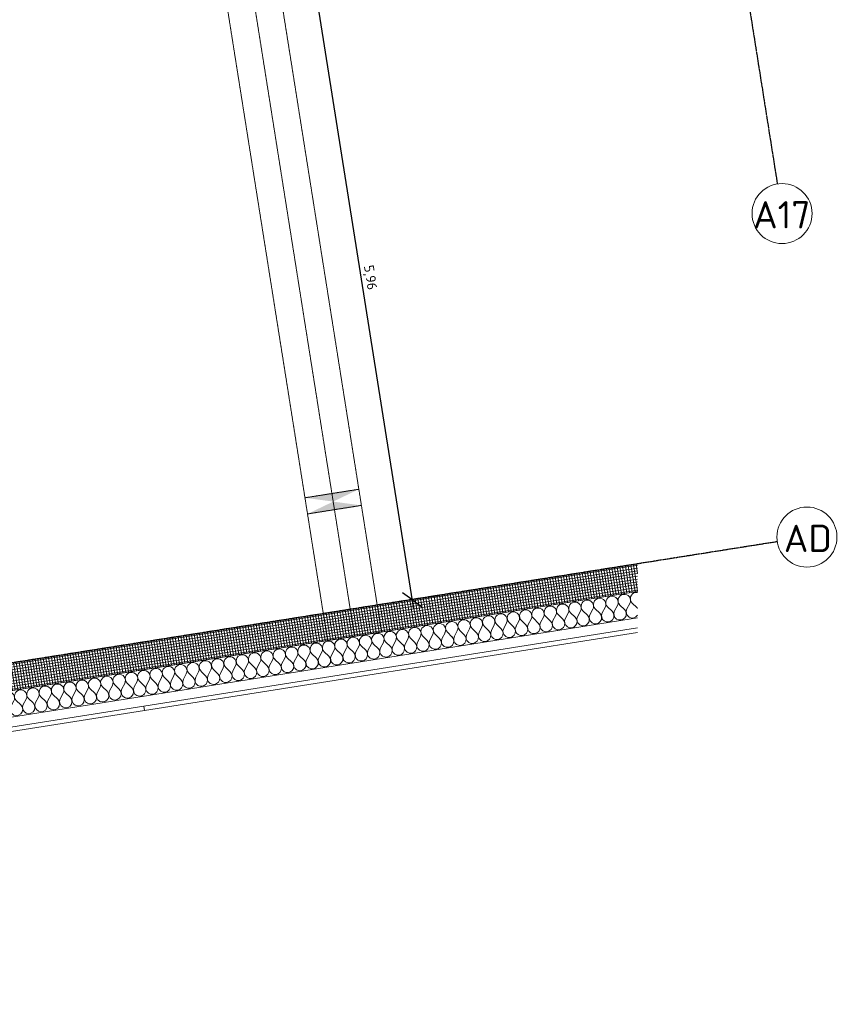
# Model space of a CAD drawing. Header units: millimetres. Extents: x 1523 to 74793, y -36705 to 10268.
# Tile 31 of 48: x 67002 to 74531, y -29167 to -20143. Entities that reach past the tile are written whole.
import ezdxf

# ---------------------------------------------------------------- set-up
doc = ezdxf.new("R2010")
doc.units = ezdxf.units.MM
for name, pattern in [('IMPORT-STRICHPUNKT _7_', [20, 10, -5, 0, -5]), ('IMPORT-VERDECKT _8_', [7.5, 5, -2.5]), ('Rasterlinie', [22.225, 12.7, -3.175, 3.175, -3.175]), ('Verdeckt 2x', [3.572, 2.3813, -1.1907])]:
    doc.linetypes.add(name, pattern=pattern)
for name, color, linetype, lineweight, true_color in [('10 A--Fassade', 7, 'Continuous', 13, 0x656565), ('10 A--Wand außen _tragend_', 7, 'Continuous', 13, 0x656565), ('90 A--Achsraster _1_50_', 7, 'IMPORT-STRICHPUNKT _7_', 13, 0x656565), ('Neubau_30 A--Träger _ Dachkonstruktion', 7, 'IMPORT-VERDECKT _8_', 13, 0x656565), ('Xref_706_5_--_ÜP_01_000_18_Übersichtsplan OG1_IFC 2025_01_13_dwg', 7, 'Continuous', 13, 0x767676), ('XX', 7, 'Continuous', 18, 0x804040)]:
    doc.layers.add(name, color=color, linetype=linetype, lineweight=lineweight, true_color=true_color)
for name, color, linetype, lineweight in [('Ax-50_BM-Bem', 7, 'Continuous', 9), ('Ax_BM-Bem', 7, 'Continuous', 9), ('S-GRID-____-IDEN', 7, 'Continuous', 9), ('S-GRID-____-OTLN', 7, 'Continuous', 9)]:
    doc.layers.add(name, color=color, linetype=linetype, lineweight=lineweight)
doc.styles.add('ISOCPEUR_1', font='isocpeur.ttf', dxfattribs={"height": 250})
doc.styles.add('ISOCPEUR_2', font='isocpeur.ttf', dxfattribs={"height": 90})
doc.dimstyles.new('KI_1_8_mm_Isocpeur__cm_m__Aufrundung_auf_5_mm_ELT_Gesamtbemaßung_1', dxfattribs={"dimscale": 304.8, "dimtxt": 89.638306, "dimasz": 0.492126, "dimexe": 0.295276, "dimexo": 0.0625, "dimgap": 0.049213, "dimtad": 1, "dimlfac": 0.001, "dimrnd": 0.005, "dimzin": 0, "dimdsep": 46, "dimtxsty": 'ISOCPEUR_2', "dimblk1": 'OBLIQUE', "dimblk2": 'OBLIQUE', "dimsah": 1, "dimcen": 0.09, "dimdle": 0.295276, "dimadec": 0, "dimazin": 0, "dimtfac": 1, "dimtdec": 4, "dimtix": 1, "dimtmove": 0, "dimatfit": 3, "dimfxl": 0.984252, "dimfxlon": 1, "dimtvp": 1, "dimtfill": 1, "dimtolj": 1, "dimtzin": 0, "dimlwd": 25, "dimlwe": 25, "dimarcsym": 2})

# ---------------------------------------------------------------- blocks, each defined once
blk = doc.blocks.new('Xref_706_5_--_ÜP_01_000_15_Übersichtsplan OG1_IFC 2024_08_01_dwg__X290-41956826-SuD_1_OG gesamt Plot  - Blatt 2')
at = {"layer": '10 A--Fassade', "color": 9, "true_color": 0xcbcbcb}
for p, q in [((23495.4, -19739.1), (23451.3, -19775.5)), ((23499.6, -19830.4), (23452.4, -19798.3)), ((23500.7, -19853.3), (23456.6, -19889.6)), ((23504.9, -19944.6), (23457.7, -19912.5)), ((23506, -19967.4), (23461.9, -20003.8)), ((23510.3, -20058.7), (23463, -20026.6)), ((23511.3, -20081.6), (23467.2, -20118)), ((23515.6, -20172.9), (23468.3, -20140.8)), ((23516.6, -20195.7), (23472.6, -20232.1)), ((23520.9, -20287.1), (23473.6, -20255)), ((23522, -20309.9), (23477.9, -20346.3)), ((23526.2, -20401.2), (23479, -20369.1)), ((23527.3, -20424.1), (23483.2, -20460.4)), ((23531.5, -20515.4), (23484.3, -20483.3)), ((23532.6, -20538.2), (23488.5, -20574.6)), ((23536.9, -20629.6), (23489.6, -20597.4)), ((23537.9, -20652.4), (23493.8, -20688.8)), ((23542.2, -20743.7), (23494.9, -20711.6)), ((23543.2, -20766.6), (23499.2, -20802.9)), ((23547.5, -20857.9), (23500.2, -20825.8)), ((23548.6, -20880.7), (23504.5, -20917.1)), ((23552.8, -20972), (23505.6, -20939.9)), ((23553.9, -20994.9), (23509.8, -21031.3)), ((23558.1, -21086.2), (23510.9, -21054.1)), ((23559.2, -21109), (23515.1, -21145.4)), ((23563.5, -21200.4), (23516.2, -21168.2)), ((23564.5, -21223.2), (23520.4, -21259.6)), ((23568.8, -21314.5), (23521.5, -21282.4)), ((23569.8, -21337.4), (23525.8, -21373.7)), ((23574.1, -21428.7), (23526.8, -21396.6)), ((23575.2, -21451.5), (23531.1, -21487.9)), ((23579.4, -21542.9), (23532.2, -21510.7)), ((23580.5, -21565.7), (23536.4, -21602.1)), ((23584.7, -21657), (23537.5, -21624.9)), ((23585.8, -21679.8), (23541.7, -21716.2)), ((23590.1, -21771.2), (23542.8, -21739.1)), ((23591.1, -21794), (23547, -21830.4)), ((23595.4, -21885.3), (23548.1, -21853.2)), ((23596.4, -21908.2), (23552.4, -21944.5)), ((23600.7, -21999.5), (23553.4, -21967.4)), ((23601.8, -22022.3), (23557.7, -22058.7)), ((23606, -22113.7), (23558.8, -22081.5)), ((23607.1, -22136.5), (23563, -22172.9)), ((23611.3, -22227.8), (23564.1, -22195.7)), ((23612.4, -22250.7), (23568.3, -22287)), ((23616.7, -22342), (23569.4, -22309.9)), ((23617.7, -22364.8), (23573.6, -22401.2)), ((23622, -22456.1), (23574.7, -22424)), ((23623, -22479), (23579, -22515.4)), ((23627.3, -22570.3), (23580, -22538.2)), ((23628.4, -22593.1), (23584.3, -22629.5)), ((23632.6, -22684.5), (23585.4, -22652.3)), ((23633.7, -22707.3), (23589.6, -22743.7)), ((23637.9, -22798.6), (23590.7, -22766.5)), ((23639, -22821.5), (23594.9, -22857.8)), ((23643.3, -22912.8), (23596, -22880.7)), ((23644.3, -22935.6), (23600.2, -22972)), ((23648.6, -23027), (23601.3, -22994.8)), ((23649.6, -23049.8), (23605.6, -23086.2)), ((23653.9, -23141.1), (23606.6, -23109)), ((23655, -23163.9), (23610.9, -23200.3)), ((23659.2, -23255.3), (23612, -23223.2)), ((23660.3, -23278.1), (23616.2, -23314.5)), ((23664.5, -23369.4), (23617.3, -23337.3)), ((23665.6, -23392.3), (23621.5, -23428.6)), ((23669.9, -23483.6), (23622.6, -23451.5)), ((23670.9, -23506.4), (23626.8, -23542.8)), ((23675.2, -23597.8), (23627.9, -23565.6)), ((23676.2, -23620.6), (23632.2, -23657)), ((23680.5, -23711.9), (23633.2, -23679.8)), ((23681.6, -23734.8), (23637.5, -23771.1)), ((23685.8, -23826.1), (23638.6, -23794)), ((23686.9, -23848.9), (23642.8, -23885.3)), ((23691.1, -23940.2), (23643.9, -23908.1)), ((23692.2, -23963.1), (23648.1, -23999.5)), ((23696.5, -24054.4), (23649.2, -24022.3)), ((23697.5, -24077.2), (23653.5, -24113.6)), ((23701.8, -24168.6), (23654.5, -24136.5)), ((23702.8, -24191.4), (23658.8, -24227.8)), ((23707.1, -24282.7), (23659.8, -24250.6)), ((23708.2, -24305.6), (23667, -24339.5))]:
    blk.add_line(p, q, dxfattribs=at)
for centre, start, end in [((23414.9, -19731.4), 164.01913, 182.66814), ((23414.9, -19731.4), 182.66814, 309.53804), ((23531.7, -19783.2), 116.27036, 129.53804), ((23531.7, -19783.2), 235.79824, 51.06593), ((23420.2, -19845.6), 55.79824, 182.66814), ((23420.2, -19845.6), 182.66814, 309.53804), ((23537.1, -19897.3), 235.79824, 129.53804), ((23425.5, -19959.7), 55.79824, 182.66814), ((23425.5, -19959.7), 182.66814, 309.53804), ((23430.9, -20073.9), 55.79824, 182.66814), ((23542.4, -20011.5), 235.79824, 129.53804), ((23430.9, -20073.9), 182.66814, 309.53804), ((23547.7, -20125.6), 235.79824, 129.53804), ((23436.2, -20188), 55.79824, 182.66814), ((23436.2, -20188), 182.66814, 309.53804), ((23553, -20239.8), 235.79824, 129.53804), ((23441.5, -20302.2), 55.79824, 182.66814), ((23558.3, -20354), 235.79824, 129.53804), ((23441.5, -20302.2), 182.66814, 309.53804), ((23446.8, -20416.4), 55.79824, 182.66814), ((23446.8, -20416.4), 182.66814, 309.53804), ((23452.2, -20530.5), 55.79824, 182.66814), ((23563.7, -20468.1), 235.79824, 129.53804), ((23452.2, -20530.5), 182.66814, 309.53804), ((23569, -20582.3), 235.79824, 129.53804), ((23457.5, -20644.7), 55.79824, 182.66814), ((23457.5, -20644.7), 182.66814, 309.53804), ((23574.3, -20696.5), 235.79824, 129.53804), ((23462.8, -20758.9), 55.79824, 182.66814), ((23579.6, -20810.6), 235.79824, 129.53804), ((23462.8, -20758.9), 182.66814, 309.53804), ((23468.1, -20873), 55.79824, 182.66814), ((23468.1, -20873), 182.66814, 309.53804), ((23473.4, -20987.2), 55.79824, 182.66814), ((23584.9, -20924.8), 235.79824, 129.53804), ((23473.4, -20987.2), 182.66814, 309.53804), ((23590.3, -21038.9), 235.79824, 129.53804), ((23478.8, -21101.3), 55.79824, 182.66814), ((23478.8, -21101.3), 182.66814, 309.53804), ((23595.6, -21153.1), 235.79824, 129.53804), ((23484.1, -21215.5), 55.79824, 182.66814), ((23484.1, -21215.5), 182.66814, 309.53804), ((23489.4, -21329.7), 55.79824, 182.66814), ((23600.9, -21267.3), 235.79824, 129.53804), ((23489.4, -21329.7), 182.66814, 309.53804), ((23606.2, -21381.4), 235.79824, 129.53804), ((23494.7, -21443.8), 55.79824, 182.66814), ((23494.7, -21443.8), 182.66814, 309.53804), ((23611.5, -21495.6), 235.79824, 129.53804), ((23500, -21558), 55.79824, 182.66814), ((23500, -21558), 182.66814, 309.53804), ((23616.9, -21609.8), 235.79824, 129.53804), ((23505.4, -21672.2), 55.79824, 182.66814), ((23505.4, -21672.2), 182.66814, 309.53804), ((23510.7, -21786.3), 55.79824, 182.66814), ((23622.2, -21723.9), 235.79824, 129.53804), ((23510.7, -21786.3), 182.66814, 309.53804), ((23627.5, -21838.1), 235.79824, 129.53804), ((23516, -21900.5), 55.79824, 182.66814), ((23516, -21900.5), 182.66814, 309.53804), ((23632.8, -21952.2), 235.79824, 129.53804), ((23521.3, -22014.6), 55.79824, 182.66814), ((23521.3, -22014.6), 182.66814, 309.53804), ((23638.1, -22066.4), 235.79824, 129.53804), ((23526.6, -22128.8), 55.79824, 182.66814), ((23526.6, -22128.8), 182.66814, 309.53804), ((23532, -22243), 55.79824, 182.66814), ((23643.5, -22180.6), 235.79824, 129.53804), ((23532, -22243), 182.66814, 309.53804), ((23648.8, -22294.7), 235.79824, 129.53804), ((23537.3, -22357.1), 55.79824, 182.66814), ((23537.3, -22357.1), 182.66814, 309.53804), ((23654.1, -22408.9), 235.79824, 129.53804), ((23542.6, -22471.3), 55.79824, 182.66814), ((23659.4, -22523), 235.79824, 129.53804), ((23542.6, -22471.3), 182.66814, 309.53804), ((23547.9, -22585.4), 55.79824, 182.66814), ((23547.9, -22585.4), 182.66814, 309.53804), ((23553.2, -22699.6), 55.79824, 182.66814), ((23664.7, -22637.2), 235.79824, 129.53804), ((23553.2, -22699.6), 182.66814, 309.53804), ((23670.1, -22751.4), 235.79824, 129.53804), ((23558.6, -22813.8), 55.79824, 182.66814), ((23558.6, -22813.8), 182.66814, 309.53804), ((23675.4, -22865.5), 235.79824, 129.53804), ((23563.9, -22927.9), 55.79824, 182.66814), ((23563.9, -22927.9), 182.66814, 309.53804), ((23569.2, -23042.1), 55.79824, 182.66814), ((23680.7, -22979.7), 235.79824, 129.53804), ((23569.2, -23042.1), 182.66814, 309.53804), ((23574.5, -23156.3), 55.79824, 182.66814), ((23686, -23093.9), 235.79824, 129.53804), ((23574.5, -23156.3), 182.66814, 309.53804), ((23691.3, -23208), 235.79824, 129.53804), ((23579.8, -23270.4), 55.79824, 182.66814), ((23579.8, -23270.4), 182.66814, 309.53804), ((23696.7, -23322.2), 235.79824, 129.53804), ((23585.2, -23384.6), 55.79824, 182.66814), ((23585.2, -23384.6), 182.66814, 309.53804), ((23590.5, -23498.7), 55.79824, 182.66814), ((23702, -23436.3), 235.79824, 129.53804), ((23590.5, -23498.7), 182.66814, 309.53804), ((23707.3, -23550.5), 235.79824, 129.53804), ((23595.8, -23612.9), 55.79824, 182.66814), ((23595.8, -23612.9), 182.66814, 309.53804), ((23712.6, -23664.7), 235.79824, 129.53804), ((23601.1, -23727.1), 55.79824, 182.66814), ((23601.1, -23727.1), 182.66814, 309.53804), ((23717.9, -23778.8), 235.79824, 129.53804), ((23606.4, -23841.2), 55.79824, 182.66814), ((23606.4, -23841.2), 182.66814, 309.53804), ((23611.8, -23955.4), 55.79824, 182.66814), ((23723.3, -23893), 235.79824, 129.53804), ((23611.8, -23955.4), 182.66814, 309.53804), ((23728.6, -24007.2), 235.79824, 129.53804), ((23617.1, -24069.6), 55.79824, 182.66814), ((23617.1, -24069.6), 182.66814, 309.53804), ((23733.9, -24121.3), 235.79824, 129.53804), ((23622.4, -24183.7), 55.79824, 182.66814), ((23739.2, -24235.5), 235.79824, 129.53804), ((23622.4, -24183.7), 182.66814, 309.53804), ((23627.7, -24297.9), 55.79824, 182.66814), ((23627.7, -24297.9), 182.66814, 232.15619), ((23744.5, -24349.6), 16.5387, 129.53804)]:
    blk.add_arc(centre, 57.1, start, end, dxfattribs=at)
blk = doc.blocks.new('Xref_706_5_--_ÜP_01_000_15_Übersichtsplan OG1_IFC 2024_08_01_dwg__X323-41956860-SuD_1_OG gesamt Plot  - Blatt 2')
at = {"layer": '10 A--Fassade', "color": 9, "true_color": 0xcbcbcb, "flags": 128}
for points in [[(23798.9, -24333.4), (23799.9, -24335.6), (23801, -24358.4), (23793, -24379.9), (23777.3, -24396.4), (23756.4, -24405.5), (23733.5, -24405.7), (23712.4, -24396.9), (23665.2, -24364.8), (23651, -24357.8), (23635.5, -24355), (23619.8, -24356.4), (23605.1, -24362.2), (23592.6, -24371.7), (23583.1, -24384.3), (23577.4, -24399), (23576, -24414.7), (23578.9, -24430.2), (23585.9, -24444.3), (23596.5, -24456), (23609.9, -24464.3), (23625, -24468.6), (23640.8, -24468.7), (23656, -24464.4), (23669.4, -24456.1), (23713.5, -24419.7), (23733.7, -24409), (23756.4, -24407), (23778.1, -24414.1), (23795.3, -24429.2), (23805.3, -24449.8), (23806.3, -24472.6), (23798.4, -24494), (23782.6, -24510.6), (23761.7, -24519.7), (23738.8, -24519.9), (23717.7, -24511.1), (23670.5, -24478.9), (23656.3, -24472), (23640.8, -24469.1), (23625.1, -24470.6), (23610.4, -24476.3), (23597.9, -24485.9), (23588.4, -24498.5), (23582.7, -24513.2), (23581.3, -24528.9), (23584.2, -24544.4), (23591.2, -24558.5), (23601.8, -24570.1), (23615.2, -24578.4), (23630.4, -24582.8), (23646.1, -24582.8), (23661.3, -24578.5), (23674.7, -24570.3), (23718.8, -24533.9), (23739, -24523.2), (23761.7, -24521.2), (23783.5, -24528.3), (23800.7, -24543.4), (23810.6, -24563.9), (23811.6, -24586.8), (23803.7, -24608.2), (23788, -24624.8), (23767, -24633.9), (23744.1, -24634), (23723.1, -24625.2), (23675.8, -24593.1), (23661.7, -24586.1), (23646.2, -24583.3), (23630.5, -24584.8), (23615.8, -24590.5), (23603.2, -24600), (23593.7, -24612.6), (23588, -24627.3), (23586.6, -24643), (23589.5, -24658.5), (23596.5, -24672.6), (23607.1, -24684.3), (23620.5, -24692.6), (23635.7, -24696.9), (23651.5, -24697), (23666.6, -24692.7), (23680.1, -24684.4), (23724.1, -24648.1), (23744.3, -24637.3), (23767.1, -24635.4), (23788.8, -24642.5), (23806, -24657.5), (23815.9, -24678.1), (23817, -24700.9), (23809, -24722.3), (23793.3, -24738.9), (23772.3, -24748), (23749.5, -24748.2), (23728.4, -24739.4), (23681.1, -24707.3), (23667, -24700.3), (23651.5, -24697.4), (23635.8, -24698.9), (23621.1, -24704.7), (23608.5, -24714.2), (23599, -24726.8), (23593.4, -24741.5), (23591.9, -24757.2), (23594.8, -24772.7), (23601.8, -24786.8), (23612.5, -24798.5), (23625.8, -24806.8), (23641, -24811.1), (23656.8, -24811.1), (23671.9, -24806.9), (23685.4, -24798.6)], [(23593.1, -24343), (23604.6, -24350.1), (23619.7, -24354.5), (23635.5, -24354.5), (23650.7, -24350.2), (23664.1, -24341.9), (23667, -24339.5)], [(23685.4, -24798.6), (23729.4, -24762.2), (23749.6, -24751.5), (23772.4, -24749.5), (23794.1, -24756.6), (23811.3, -24771.7), (23821.2, -24792.3), (23822.3, -24815.1), (23814.3, -24836.5), (23798.6, -24853.1), (23777.6, -24862.2), (23754.8, -24862.4), (23733.7, -24853.5), (23686.4, -24821.4), (23672.3, -24814.4), (23656.8, -24811.6), (23641.1, -24813.1), (23626.4, -24818.8), (23613.8, -24828.3), (23604.4, -24840.9), (23598.7, -24855.6), (23597.2, -24871.3), (23600.1, -24886.8), (23607.2, -24901), (23617.8, -24912.6), (23631.2, -24920.9), (23646.3, -24925.3), (23662.1, -24925.3), (23677.3, -24921), (23690.7, -24912.8)], [(23690.7, -24912.8), (23734.8, -24876.4), (23754.9, -24865.7), (23777.7, -24863.7), (23799.4, -24870.8), (23816.6, -24885.8), (23826.5, -24906.4), (23827.6, -24929.3), (23819.6, -24950.7), (23803.9, -24967.3), (23783, -24976.4), (23760.1, -24976.5), (23739, -24967.7), (23691.8, -24935.6), (23677.6, -24928.6), (23662.1, -24925.8), (23646.4, -24927.3), (23631.7, -24933), (23619.2, -24942.5), (23609.7, -24955.1), (23604, -24969.8), (23602.6, -24985.5), (23605.5, -25001), (23612.5, -25015.1), (23623.1, -25026.8), (23636.5, -25035.1), (23651.6, -25039.4), (23667.4, -25039.5), (23682.6, -25035.2), (23696, -25026.9), (23740.1, -24990.5), (23760.3, -24979.8), (23783, -24977.8), (23804.7, -24985), (23821.9, -25000), (23831.9, -25020.6), (23832.9, -25043.4), (23825, -25064.8), (23809.2, -25081.4), (23788.3, -25090.5), (23765.4, -25090.7), (23744.3, -25081.9), (23697.1, -25049.8), (23682.9, -25042.8), (23667.4, -25039.9), (23651.7, -25041.4), (23637, -25047.1), (23624.5, -25056.7), (23615, -25069.3), (23609.3, -25084), (23607.9, -25099.7), (23610.8, -25115.2), (23617.8, -25129.3), (23628.4, -25140.9), (23641.8, -25149.3), (23657, -25153.6), (23672.7, -25153.6), (23687.9, -25149.3), (23701.3, -25141.1), (23745.4, -25104.7), (23765.6, -25094), (23788.3, -25092), (23810.1, -25099.1), (23827.3, -25114.2), (23837.2, -25134.8), (23838.2, -25157.6), (23830.3, -25179), (23814.6, -25195.6), (23793.6, -25204.7), (23770.7, -25204.8), (23749.7, -25196), (23702.4, -25163.9), (23688.3, -25156.9), (23672.8, -25154.1), (23657.1, -25155.6), (23642.4, -25161.3), (23629.8, -25170.8), (23620.3, -25183.4), (23614.6, -25198.1), (23613.2, -25213.8), (23616.1, -25229.3), (23623.1, -25243.4), (23633.7, -25255.1), (23647.1, -25263.4), (23662.3, -25267.8), (23678.1, -25267.8), (23693.2, -25263.5), (23706.7, -25255.2), (23750.7, -25218.9), (23770.9, -25208.1), (23793.7, -25206.2), (23815.4, -25213.3), (23832.6, -25228.3), (23842.5, -25248.9), (23843.6, -25271.7), (23835.6, -25293.2), (23819.9, -25309.7), (23798.9, -25318.8), (23776.1, -25319), (23755, -25310.2), (23707.7, -25278.1), (23693.6, -25271.1), (23678.1, -25268.2), (23662.4, -25269.7), (23647.7, -25275.5), (23635.1, -25285), (23625.6, -25297.6), (23620, -25312.3), (23618.5, -25328), (23621.4, -25343.5), (23628.4, -25357.6), (23639.1, -25369.3), (23652.4, -25377.6), (23667.6, -25381.9), (23683.4, -25381.9), (23698.5, -25377.7), (23712, -25369.4)], [(23712, -25369.4), (23756, -25333), (23776.2, -25322.3), (23799, -25320.3), (23820.7, -25327.4), (23837.9, -25342.5), (23847.8, -25363.1), (23848.9, -25385.9), (23840.9, -25407.3), (23825.2, -25423.9), (23804.2, -25433), (23781.4, -25433.2), (23760.3, -25424.4), (23713, -25392.2), (23698.9, -25385.3), (23683.4, -25382.4), (23667.7, -25383.9), (23653, -25389.6), (23640.4, -25399.2), (23631, -25411.8), (23625.3, -25426.5), (23623.8, -25442.2), (23626.7, -25457.7), (23633.8, -25471.8), (23644.4, -25483.4), (23657.8, -25491.7), (23672.9, -25496.1), (23688.7, -25496.1), (23703.9, -25491.8), (23717.3, -25483.6)], [(23717.3, -25483.6), (23761.4, -25447.2), (23781.5, -25436.5), (23804.3, -25434.5), (23826, -25441.6), (23843.2, -25456.7), (23853.1, -25477.2), (23854.2, -25500.1), (23846.2, -25521.5), (23830.5, -25538.1), (23809.6, -25547.2), (23786.7, -25547.3), (23765.6, -25538.5), (23718.4, -25506.4), (23704.2, -25499.4), (23688.7, -25496.6), (23673, -25498.1), (23658.3, -25503.8), (23645.8, -25513.3), (23636.3, -25525.9), (23630.6, -25540.6), (23629.2, -25556.3), (23632.1, -25571.8), (23639.1, -25585.9), (23649.7, -25597.6), (23663.1, -25605.9), (23678.2, -25610.2), (23694, -25610.3), (23709.2, -25606), (23722.6, -25597.7)], [(23722.6, -25597.7), (23766.7, -25561.4), (23786.9, -25550.6), (23809.6, -25548.7), (23831.3, -25555.8), (23848.5, -25570.8), (23858.5, -25591.4), (23859.5, -25614.2), (23851.6, -25635.6), (23835.8, -25652.2), (23814.9, -25661.3), (23792, -25661.5), (23770.9, -25652.7), (23723.7, -25620.6), (23709.5, -25613.6), (23694, -25610.7), (23678.3, -25612.2), (23663.6, -25618), (23651.1, -25627.5), (23641.6, -25640.1), (23635.9, -25654.8), (23634.5, -25670.5), (23637.4, -25686), (23644.4, -25700.1), (23655, -25711.8), (23668.4, -25720.1), (23683.6, -25724.4), (23699.3, -25724.4), (23714.5, -25720.2), (23727.9, -25711.9), (23772, -25675.5), (23792.2, -25664.8), (23814.9, -25662.8), (23836.7, -25669.9), (23853.9, -25685), (23863.8, -25705.6), (23864.8, -25728.4), (23856.9, -25749.8), (23841.2, -25766.4), (23820.2, -25775.5), (23797.3, -25775.6), (23776.3, -25766.8), (23729, -25734.7), (23714.9, -25727.7), (23699.4, -25724.9), (23683.7, -25726.4), (23669, -25732.1), (23656.4, -25741.6), (23646.9, -25754.2), (23641.2, -25768.9), (23639.8, -25784.6), (23642.7, -25800.1), (23649.7, -25814.3), (23660.3, -25825.9), (23673.7, -25834.2), (23688.9, -25838.6), (23704.7, -25838.6), (23719.8, -25834.3), (23733.3, -25826.1), (23777.3, -25789.7), (23797.5, -25778.9), (23820.3, -25777), (23842, -25784.1), (23859.2, -25799.1), (23869.1, -25819.7), (23870.2, -25842.6), (23862.2, -25864), (23846.5, -25880.6), (23825.5, -25889.7), (23802.7, -25889.8), (23781.6, -25881), (23734.3, -25848.9), (23720.2, -25841.9), (23704.7, -25839.1), (23689, -25840.6), (23674.3, -25846.3), (23661.7, -25855.8), (23652.2, -25868.4), (23646.6, -25883.1), (23645.1, -25898.8), (23648, -25914.3), (23655, -25928.4), (23665.7, -25940.1), (23679, -25948.4), (23694.2, -25952.7), (23710, -25952.8), (23725.1, -25948.5), (23738.6, -25940.2), (23782.6, -25903.8), (23802.8, -25893.1), (23825.6, -25891.1), (23847.3, -25898.3), (23864.5, -25913.3), (23874.4, -25933.9), (23875.5, -25956.7), (23867.5, -25978.1), (23851.8, -25994.7), (23830.8, -26003.8), (23808, -26004), (23786.9, -25995.2), (23739.6, -25963), (23725.5, -25956.1), (23710, -25953.2), (23694.3, -25954.7), (23679.6, -25960.4), (23667, -25970), (23657.6, -25982.6), (23651.9, -25997.3), (23650.4, -26013), (23653.3, -26028.5), (23660.4, -26042.6), (23671, -26054.2), (23684.4, -26062.6), (23699.5, -26066.9), (23715.3, -26066.9), (23730.5, -26062.6), (23743.9, -26054.4)], [(23743.9, -26054.4), (23788, -26018), (23808.1, -26007.3), (23830.9, -26005.3), (23852.6, -26012.4), (23869.8, -26027.5), (23879.7, -26048), (23880.8, -26070.9), (23872.8, -26092.3), (23857.1, -26108.9), (23836.2, -26118), (23813.3, -26118.1), (23792.2, -26109.3), (23745, -26077.2), (23730.8, -26070.2), (23715.3, -26067.4), (23699.6, -26068.9), (23684.9, -26074.6), (23672.4, -26084.1), (23662.9, -26096.7), (23657.2, -26111.4), (23655.8, -26127.1), (23658.7, -26142.6), (23665.7, -26156.7), (23676.3, -26168.4), (23689.7, -26176.7), (23704.8, -26181), (23720.6, -26181.1), (23735.8, -26176.8), (23749.2, -26168.5)], [(23749.2, -26168.5), (23793.3, -26132.2), (23813.5, -26121.4), (23836.2, -26119.5), (23857.9, -26126.6), (23875.1, -26141.6), (23885.1, -26162.2), (23886.1, -26185), (23878.2, -26206.5), (23862.4, -26223), (23841.5, -26232.1), (23818.6, -26232.3), (23797.5, -26223.5), (23750.3, -26191.4), (23736.1, -26184.4), (23720.6, -26181.5), (23704.9, -26183), (23690.2, -26188.8), (23677.7, -26198.3), (23668.2, -26210.9), (23662.5, -26225.6), (23661.1, -26241.3), (23664, -26256.8), (23671, -26270.9), (23681.6, -26282.6), (23695, -26290.9), (23710.2, -26295.2), (23725.9, -26295.2), (23741.1, -26291), (23754.5, -26282.7)], [(23754.5, -26282.7), (23798.6, -26246.3), (23818.8, -26235.6), (23841.5, -26233.6), (23863.3, -26240.7), (23880.5, -26255.8), (23890.4, -26276.4), (23891.4, -26299.2), (23883.5, -26320.6), (23867.8, -26337.2), (23846.8, -26346.3), (23823.9, -26346.5), (23802.9, -26337.7), (23755.6, -26305.5), (23741.5, -26298.6), (23726, -26295.7), (23710.3, -26297.2), (23695.6, -26302.9), (23683, -26312.5), (23673.5, -26325), (23667.8, -26339.8), (23666.4, -26355.5), (23669.3, -26370.9), (23676.3, -26385.1), (23686.9, -26396.7), (23700.3, -26405), (23715.5, -26409.4), (23731.3, -26409.4), (23746.4, -26405.1), (23759.9, -26396.9), (23803.9, -26360.5), (23824.1, -26349.8), (23846.9, -26347.8), (23868.6, -26354.9), (23885.8, -26369.9), (23895.7, -26390.5), (23896.8, -26413.4), (23888.8, -26434.8), (23873.1, -26451.4), (23852.1, -26460.5), (23829.3, -26460.6), (23808.2, -26451.8), (23760.9, -26419.7), (23746.8, -26412.7), (23731.3, -26409.9), (23715.6, -26411.4), (23700.9, -26417.1), (23688.3, -26426.6), (23678.8, -26439.2), (23673.2, -26453.9), (23671.7, -26469.6), (23674.6, -26485.1), (23681.6, -26499.2), (23692.3, -26510.9), (23705.6, -26519.2), (23720.8, -26523.5), (23736.6, -26523.6), (23751.7, -26519.3), (23765.2, -26511), (23809.2, -26474.6), (23829.4, -26463.9), (23852.2, -26462), (23873.9, -26469.1), (23891.1, -26484.1), (23901, -26504.7), (23902.1, -26527.5), (23894.1, -26548.9), (23878.4, -26565.5), (23857.4, -26574.6), (23834.6, -26574.8), (23813.5, -26566), (23766.2, -26533.9), (23752.1, -26526.9), (23736.6, -26524), (23720.9, -26525.5), (23706.2, -26531.3), (23693.6, -26540.8), (23684.2, -26553.4), (23678.5, -26568.1), (23677, -26583.8), (23679.9, -26599.3), (23687, -26613.4), (23697.6, -26625), (23711, -26633.4), (23726.1, -26637.7), (23741.9, -26637.7), (23757.1, -26633.4), (23770.5, -26625.2), (23814.6, -26588.8), (23834.7, -26578.1), (23857.5, -26576.1), (23879.2, -26583.2), (23896.4, -26598.3), (23906.3, -26618.9), (23907.4, -26641.7), (23899.4, -26663.1), (23883.7, -26679.7), (23862.8, -26688.8), (23839.9, -26688.9), (23818.8, -26680.1), (23771.6, -26648), (23757.4, -26641), (23741.9, -26638.2), (23726.2, -26639.7), (23711.5, -26645.4), (23699, -26654.9), (23689.5, -26667.5), (23683.8, -26682.2), (23682.4, -26697.9), (23685.3, -26713.4), (23692.3, -26727.5), (23702.9, -26739.2), (23716.3, -26747.5), (23731.4, -26751.9), (23747.2, -26751.9), (23762.4, -26747.6), (23775.8, -26739.3)], [(23775.8, -26739.3), (23819.9, -26703), (23840.1, -26692.2), (23862.8, -26690.3), (23884.5, -26697.4), (23901.7, -26712.4), (23911.7, -26733), (23912.7, -26755.8), (23904.8, -26777.3), (23889, -26793.8), (23868.1, -26802.9), (23845.2, -26803.1), (23824.1, -26794.3), (23776.9, -26762.2), (23762.7, -26755.2), (23747.2, -26752.4), (23731.5, -26753.8), (23716.9, -26759.6), (23704.3, -26769.1), (23694.8, -26781.7), (23689.1, -26796.4), (23687.7, -26812.1), (23690.6, -26827.6), (23697.6, -26841.7), (23708.2, -26853.4), (23721.6, -26861.7), (23736.8, -26866), (23752.5, -26866.1), (23767.7, -26861.8), (23781.1, -26853.5)], [(23781.1, -26853.5), (23825.2, -26817.1), (23845.4, -26806.4), (23868.1, -26804.4), (23889.9, -26811.5), (23907.1, -26826.6), (23917, -26847.2), (23918, -26870), (23910.1, -26891.4), (23894.4, -26908), (23873.4, -26917.1), (23850.5, -26917.3), (23829.5, -26908.5), (23782.2, -26876.3), (23768.1, -26869.4), (23752.6, -26866.5), (23736.9, -26868), (23722.2, -26873.7), (23709.6, -26883.3), (23700.1, -26895.9), (23694.4, -26910.6), (23693, -26926.3), (23695.9, -26941.8), (23702.9, -26955.9), (23713.5, -26967.5), (23726.9, -26975.8), (23742.1, -26980.2), (23757.9, -26980.2), (23773, -26975.9), (23786.5, -26967.7), (23830.5, -26931.3), (23850.7, -26920.6), (23873.5, -26918.6), (23895.2, -26925.7), (23912.4, -26940.8), (23922.3, -26961.3), (23923.4, -26984.2), (23915.4, -27005.6), (23899.7, -27022.2), (23878.7, -27031.3), (23855.9, -27031.4), (23834.8, -27022.6), (23787.5, -26990.5), (23773.4, -26983.5), (23757.9, -26980.7), (23742.2, -26982.2), (23727.5, -26987.9), (23714.9, -26997.4), (23705.4, -27010), (23699.8, -27024.7), (23698.3, -27040.4), (23701.2, -27055.9), (23704.6, -27062.7)], [(23915.4, -27052.9), (23900.5, -27039.9), (23878.8, -27032.8), (23856, -27034.7), (23835.8, -27045.5), (23821.5, -27057.3)]]:
    blk.add_lwpolyline(points, dxfattribs=at)
blk = doc.blocks.new('Xref_706_5_--_ÜP_01_000_15_Übersichtsplan OG1_IFC 2024_08_01_dwg_Standard-Rastermarker_24-41957106-SuD_1_OG gesamt Plot  - Blatt 2')
at = {"layer": '90 A--Achsraster _1_50_', "color": 9, "true_color": 0xcbcbcb}
blk.add_line((37190.5, 0), (92369.7, 0), dxfattribs=at)
blk = doc.blocks.new('Xref_706_5_--_ÜP_01_000_18_Übersichtsplan OG1_IFC 2025_01_13_dwg-35464460-SuD_1_OG gesamt Plot  - Blatt 2')
at = {"layer": '10 A--Wand außen _tragend_', "true_color": 0xcbcbcb}
h = blk.add_hatch(dxfattribs=at)
h.set_pattern_fill('FP_1', color=9, style=0, pattern_type=2)
h.set_pattern_definition([(95.336, (0, 0), (24.891662, 2.324905), []), (185.336, (0, 0), (-2.324905, 24.891662), [])])
h.paths.add_polyline_path([(24812.4, -24695.3), (24799.5, -24556.9), (24550.5, -24580.2), (24563.5, -24718.6), (24806.1, -24695.9)])
h.paths.add_polyline_path([(24790.2, -24457.4), (24243.6, -18606.3), (23991, -18590.1), (24541.2, -24480.6), (24578.9, -24477.1)])
at = {"layer": 'Neubau_30 A--Träger _ Dachkonstruktion', "linetype": 'Continuous', "true_color": 0xededed}
for points in [[(23243.3, -21337.7), (23145.4, -21095.8), (23191.9, -21593.6), (23196.6, -21570.4)], [(23341.2, -21579.6), (23294.7, -21081.8), (23243.3, -21337.7)]]:
    blk.add_hatch(color=7, dxfattribs=at).paths.add_polyline_path(points)
at = {"layer": '10 A--Fassade', "color": 9, "true_color": 0xcbcbcb}
blk.add_line((24243.6, -18606.3), (24674.6, -23220.7), dxfattribs=at)
at = {"layer": '10 A--Fassade', "color": 9, "true_color": 0xcbcbcb, "flags": 128}
for points in [[(24243.6, -18606.3), (24674.6, -23220.7), (24927.8, -25931)], [(24486.1, -18621.8), (24913.6, -23198.4), (25166.8, -25908.6), (29617.9, -73561.9)], [(24577.1, -18627.7), (25003.2, -23190.1), (25043, -23186.3), (24617.5, -18630.2)], [(25296.2, -25896.5), (25043, -23186.3), (24617.5, -18630.2)], [(29749.2, -73570.3), (25296.2, -25896.5), (25256.4, -25900.3), (25003.2, -23190.1)]]:
    blk.add_lwpolyline(points, dxfattribs=at)
at = {"layer": '10 A--Wand außen _tragend_', "color": 9, "true_color": 0xcbcbcb}
blk.add_line((24812.4, -24695.3), (24243.6, -18606.3), dxfattribs=at)
at = {"layer": '10 A--Wand außen _tragend_', "color": 9, "true_color": 0xcbcbcb, "flags": 128}
blk.add_lwpolyline([(23991, -18590.1), (24563.5, -24718.6), (24812.4, -24695.3)], dxfattribs=at)
at = {"layer": 'Neubau_30 A--Träger _ Dachkonstruktion', "color": 9, "true_color": 0xcbcbcb}
blk.add_line((5769.4, -22969.9), (24487.9, -21221.4), dxfattribs=at)
at = {"layer": 'Neubau_30 A--Träger _ Dachkonstruktion', "color": 9, "true_color": 0xcbcbcb, "flags": 128}
for points in [[(23341.2, -21579.6), (24511.2, -21470.4), (24464.6, -20972.5), (23294.7, -21081.8), (23145.4, -21095.8), (23191.9, -21593.6), (18329.3, -22047.8)], [(23145.4, -21095.8), (18282.8, -21549.9), (18233.1, -21554.6), (18279.6, -22052.4), (15226.6, -22337.6)], [(23191.9, -21593.6), (23341.2, -21579.6), (23294.7, -21081.8)]]:
    blk.add_lwpolyline(points, dxfattribs=at)
for name, p, rotation in [('Xref_706_5_--_ÜP_01_000_15_Übersichtsplan OG1_IFC 2024_08_01_dwg__X290-41956826-SuD_1_OG gesamt Plot  - Blatt 2', (0, 0), 2.668141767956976), ('Xref_706_5_--_ÜP_01_000_15_Übersichtsplan OG1_IFC 2024_08_01_dwg_Standard-Rastermarker_24-41957106-SuD_1_OG gesamt Plot  - Blatt 2', (32581.5, -110559.5), 95.33628353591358), ('Xref_706_5_--_ÜP_01_000_15_Übersichtsplan OG1_IFC 2024_08_01_dwg__X323-41956860-SuD_1_OG gesamt Plot  - Blatt 2', (0, 0), 2.668141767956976)]:
    blk.add_blockref(name, p, dxfattribs=dict(rotation=rotation))
blk = doc.blocks.new('Raster - Rasterbeschriftung-19777754-SuD_1_OG gesamt Plot  - Blatt 2')
at = {"layer": 'S-GRID-____-IDEN'}
blk.add_circle((0, 0), 5.5, dxfattribs=at)
blk = doc.blocks.new('DIMBLOCK35-SuD_1_OG gesamt Plot  - Blatt 2')
at = {"layer": 'Ax-50_BM-Bem', "lineweight": 25}
for p, q in [((69650.9, -19483.2), (70611.2, -25546.3)), ((69368.7, -19619), (69753.9, -19558)), ((69665, -19572.1), (69368.7, -19619)), ((69665, -19572.1), (69579.2, -19509.7)), ((69665, -19572.1), (69750.8, -19634.4)), ((70893.4, -25410.4), (70508.2, -25471.5)), ((70597.1, -25457.4), (70511.3, -25395)), ((70597.1, -25457.4), (70893.4, -25410.4)), ((70597.1, -25457.4), (70682.9, -25519.7))]:
    blk.add_line(p, q, dxfattribs=at)
at = {"layer": 'Ax-50_BM-Bem', "color": 0, "lineweight": 25, "insert": (70244.8, -22385.5), "char_height": 90, "width": 263.531, "attachment_point": 1, "rotation": 279, "line_spacing_factor": 1.149209, "style": 'ISOCPEUR_2', "bg_fill": 3, "box_fill_scale": 1.25, "bg_fill_color": 256, "bg_fill_true_color": 13158600, "bg_fill_transparency": 0}
blk.add_mtext('5,96', dxfattribs=at)
blk = doc.blocks.new('_Oblique')
at = {"color": 0, "linetype": 'ByBlock', "lineweight": -2}
blk.add_line((-0.5, -0.5), (0.5, 0.5), dxfattribs=at)

msp = doc.modelspace()

# ---------------------------------------------------------------- linework, layer by layer
at = {"layer": 'S-GRID-____-OTLN', "linetype": 'Rasterlinie', "lineweight": 25}
for p, q in [((69862.609, 4124.575), (73944.576, -21647.952)), ((73944.576, -24927.191), (16884.88, -33964.559))]:
    msp.add_line(p, q, dxfattribs=at)
at = {"layer": 'XX', "color": 9, "linetype": 'Verdeckt 2x', "true_color": 0xc0c0c0}
msp.add_line((72664.654, -25129.911), (66584.291, -26092.946), dxfattribs=at)

# ---------------------------------------------------------------- block references
at = {"layer": 'S-GRID-____-IDEN'}
for p, xscale, yscale, zscale, rotation in [((73987.595, -21919.566), 49.99999999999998, 49.99999999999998, 49.99999999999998, 188.9999999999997), ((74216.19, -24884.172), 49.99999999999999, 49.99999999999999, 49.99999999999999, 98.99999999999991)]:
    msp.add_blockref('Raster - Rasterbeschriftung-19777754-SuD_1_OG gesamt Plot  - Blatt 2', p, dxfattribs=dict(at, xscale=xscale, yscale=yscale, zscale=zscale, rotation=rotation))
at = {"layer": 'Xref_706_5_--_ÜP_01_000_18_Übersichtsplan OG1_IFC 2025_01_13_dwg', "color": 9, "true_color": 0xcbcbcb, "rotation": 273.6637164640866}
msp.add_blockref('Xref_706_5_--_ÜP_01_000_18_Übersichtsplan OG1_IFC 2025_01_13_dwg-35464460-SuD_1_OG gesamt Plot  - Blatt 2', (89683.753, 0.01), dxfattribs=at)

# ---------------------------------------------------------------- texts
at = {"layer": 'S-GRID-____-IDEN', "char_height": 250, "attachment_point": 1, "style": 'ISOCPEUR_1'}
for s, insert, width in [('A17', (73722.704, -21805.564), 637.34156), ('AD', (74004.224, -24771.312), 513.08)]:
    msp.add_mtext(s, dxfattribs=dict(at, insert=insert, width=width))

# ---------------------------------------------------------------- next in the draw order: dimensions: what is measured, and where the dimension line sits
at = {"layer": 'Ax_BM-Bem', "lineweight": 25}
dim = msp.add_linear_dim(base=(70597.127, -25457.375), p1=(69368.679, -19618.998), p2=(70893.433, -25410.445), angle=279, dimstyle='KI_1_8_mm_Isocpeur__cm_m__Aufrundung_auf_5_mm_ELT_Gesamtbemaßung_1', override={"dimpost": '<>', "dimfxl": 5988.800355}, dxfattribs=at)
dim.commit()
dim.dimension.update_dxf_attribs({"geometry": 'DIMBLOCK35-SuD_1_OG gesamt Plot  - Blatt 2', "text_midpoint": (70190.317, -22505.335)})

doc.saveas('drawing.dxf')
